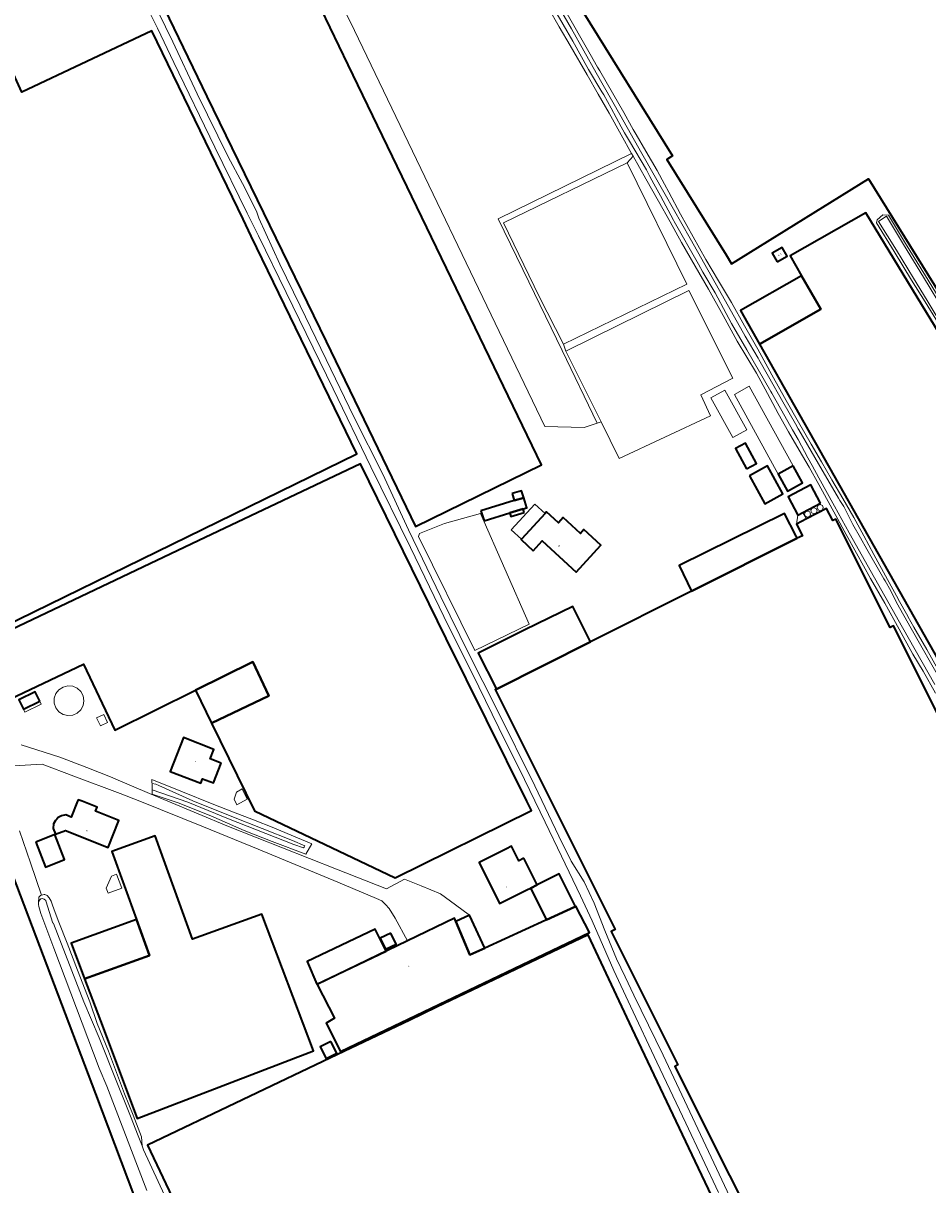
# Model space of a CAD drawing. Header units: metres. Extents: x 73718 to 76933, y 443658 to 446696.
# Tile 100 of 153: x 75501 to 75738, y 444899 to 445204. Entities that reach past the tile are written whole.
import ezdxf
from ezdxf.enums import TextEntityAlignment as Align

# ---------------------------------------------------------------- set-up
doc = ezdxf.new("R2010")
doc.units = ezdxf.units.M
for name, color, linetype, lineweight in [('B-WE-GR-GRAS-GV', 60, 'Continuous', 13), ('B-WE-OG-BEBOUWING-GV', 7, 'Continuous', 35), ('B-WE-OG-BEBOUWING-T18', 10, 'Continuous', 18), ('B-WE-OG-BEBOUWING_BASSIN-GV', 7, 'Continuous', 18), ('B-WE-OG-BEBOUWING_LAGE TRAFO-GV', 7, 'Continuous', 18), ('B-WE-OG-BEBOUWING_LUIFEL-GV', 7, 'Continuous', 18), ('B-WE-OG-BEBOUWING_OPSLAGTANK-GV', 7, 'Continuous', 18), ('B-WE-OG-BEBOUWING_OVERBOUWING-GV', 7, 'Continuous', 18), ('B-WE-OG-TERREIN_ERF-GV', 7, 'Continuous', 18), ('B-WE-OG-TERREIN_OEVER-GV', 7, 'Continuous', 18), ('B-WE-OG-WATER_SLOOT-GV', 120, 'Continuous', 18)]:
    doc.layers.add(name, color=color, linetype=linetype, lineweight=lineweight)
doc.styles.add('NLCS-ISO-M200-T18', font='NLCS-ISO.ttf', dxfattribs={"height": 0.36})

msp = doc.modelspace()

# ---------------------------------------------------------------- linework, layer by layer
at = {"layer": 'B-WE-GR-GRAS-GV', "flags": 128}
msp.add_lwpolyline([(75584.818, 445207.485), (75587.517, 445202.008), (75637.444, 445098.186), (75647.723, 445097.948), (75651.122, 445099.086), (75641.943, 445118.124), (75633.211, 445136.182), (75625.175, 445152.686), (75660.161, 445169.787), (75657.445, 445174.699), (75654.325, 445180.342), (75651.424, 445185.365), (75648.494, 445190.439), (75644.066, 445198.052), (75641.219, 445203.021), (75638.343, 445208.041)], dxfattribs=at)
msp.add_lwpolyline([(75651.122, 445099.086), (75652.166, 445099.435), (75650.263, 445103.272), (75642.963, 445117.993), (75642.354, 445119.787), (75635.908, 445132.343), (75626.597, 445151.591), (75658.972, 445167.353), (75660.534, 445169.112), (75660.161, 445169.787), (75625.175, 445152.686), (75633.211, 445136.182), (75641.943, 445118.124)], close=True, dxfattribs=at)
at = {"layer": 'B-WE-OG-BEBOUWING-GV', "flags": 128}
for points in [[(75595.753, 445310.933), (75590.451, 445307.642), (75620.67, 445258.397), (75618.752, 445257.22), (75649.132, 445208.455), (75647.218, 445207.254), (75647.229, 445207.235), (75670.92, 445169.165), (75669.388, 445168.24), (75684.92, 445143.189), (75686.36, 445140.819), (75722.212, 445163.183), (75742.671, 445130.243), (75775.767, 445151.067), (75807.896, 445171.129), (75764.72, 445240.917), (75718.931, 445314.897), (75696.78, 445350.798), (75654.676, 445324.75), (75654.674, 445324.753), (75610.837, 445297.498), (75600.647, 445313.971), (75596.265, 445311.251)], [(75514.519, 445320.888), (75489.147, 445308.439), (75514.321, 445256.414), (75548.909, 445184.728), (75580.175, 445120.535), (75603.58, 445072.016), (75636.595, 445088.142), (75614.204, 445134.451), (75585.931, 445193.004), (75566.994, 445232.273), (75559.202, 445228.49), (75555.31, 445226.601), (75552.499, 445232.393), (75545.51, 445246.919), (75557.252, 445252.65), (75535.748, 445296.723), (75529.071, 445310.357), (75527.651, 445309.659), (75524.185, 445316.813), (75517.957, 445313.819)], [(75456.232, 445185.688), (75464.814, 445168.091), (75484.271, 445127.942), (75481.493, 445126.575), (75486.066, 445117.221), (75494.801, 445099.353), (75486.238, 445095.167), (75491.557, 445084.287), (75471.432, 445074.45), (75487.403, 445041.777), (75547.863, 445071.282), (75588.176, 445091.047), (75560.511, 445148.102), (75558.364, 445152.561), (75534.419, 445201.97), (75500.416, 445185.883), (75482.038, 445226.046), (75472.161, 445222.488), (75443.348, 445212.108), (75454.081, 445190.1)], [(75709.699, 445128.938), (75693.702, 445119.796), (75761.468, 445000), (75768.748, 444987.251), (75772.826, 444980.108), (75800.473, 444931.688), (75841.92, 444955.168), (75805.316, 445016.992), (75784.891, 445050.224), (75754.254, 445100.448), (75721.491, 445154.241), (75701.686, 445142.959), (75704.678, 445137.724)], [(75698.304, 445141.387), (75700.932, 445142.914), (75699.623, 445145.165), (75696.995, 445143.637)], [(75704.678, 445137.724), (75688.72, 445128.604), (75693.702, 445119.796), (75709.699, 445128.938)], [(75690.298, 445087.128), (75692.882, 445088.52), (75690.002, 445093.866), (75687.418, 445092.474)], [(75545.862, 445029.138), (75560.895, 445036.571), (75565.132, 445027.653), (75550.086, 445020.501), (75561.332, 444997.507), (75598.178, 444979.934), (75633.903, 444997.569), (75632.701, 445000), (75611.607, 445042.655), (75589.114, 445088.482), (75548.413, 445069.138), (75485.049, 445039.023), (75492.046, 445024.301), (75516.549, 445035.947), (75524.791, 445018.606)], [(75691.029, 445085.27), (75695.091, 445077.965), (75699.81, 445080.589), (75695.748, 445087.894)], [(75702.493, 445087.879), (75698.587, 445085.727), (75701.022, 445081.308), (75704.938, 445083.465)], [(75709.64, 445078.11), (75707.121, 445082.913), (75701.214, 445079.815), (75703.733, 445075.012), (75705.06, 445075.708)], [(75620.689, 445076.148), (75621.489, 445073.525), (75628.251, 445075.587), (75631.745, 445076.653), (75632.686, 445076.94), (75631.886, 445079.562), (75629.414, 445078.808)], [(75628.86, 445080.625), (75629.414, 445078.808), (75631.886, 445079.562), (75631.332, 445081.379)], [(75632.033, 445075.711), (75631.745, 445076.653), (75628.251, 445075.587), (75628.538, 445074.645)], [(75634.369, 445065.676), (75636.703, 445068.229), (75645.612, 445060.083), (75652.066, 445067.142), (75647.661, 445071.212), (75646.773, 445070.216), (75642.234, 445074.345), (75640.966, 445072.958), (75637.836, 445075.82), (75637.472, 445075.421), (75631.294, 445068.666), (75631.205, 445068.568)], [(75703.557, 445068.925), (75703.277, 445069.467), (75700.196, 445075.424), (75672.646, 445061.757), (75675.868, 445055.049)], [(75649.43, 445041.799), (75644.793, 445051.036), (75632.2, 445044.938), (75620.001, 445038.811), (75624.72, 445029.416)], [(75545.862, 445029.138), (75550.086, 445020.501), (75565.132, 445027.653), (75560.895, 445036.571)], [(75505.101, 445026.194), (75503.901, 445028.67), (75499.652, 445026.609), (75500.853, 445024.134)], [(75552.606, 445009.962), (75549.754, 445011.078), (75550.72, 445013.549), (75542.713, 445016.68), (75539.251, 445007.827), (75547.258, 445004.696), (75547.729, 445005.902), (75550.582, 445004.786)], [(75511.966, 444996.398), (75510.754, 444996.188), (75509.878, 444995.706), (75509.537, 444995.341), (75509.196, 444994.976), (75508.73, 444994.091), (75508.646, 444992.844), (75509.224, 444991.352), (75511.797, 444992.349), (75522.995, 444987.9), (75525.793, 444994.943), (75519.676, 444997.373), (75520.1, 444998.44), (75516.173, 445000), (75515.143, 445000.409), (75514.98, 445000), (75513.333, 444995.855)], [(75504.034, 444989.298), (75506.575, 444982.743), (75511.607, 444984.693), (75509.066, 444991.248)], [(75516.86, 444953.453), (75520.981, 444942.41), (75530.576, 444916.863), (75576.789, 444934.563), (75563.242, 444970.388), (75545.098, 444963.846), (75535.33, 444990.939), (75523.994, 444986.852), (75530.438, 444968.978), (75533.829, 444959.571)], [(75631.936, 444985.057), (75630.575, 444984.378), (75628.672, 444988.192), (75627.372, 444987.543), (75620.18, 444983.955), (75625.562, 444973.168), (75632.754, 444976.756), (75633.677, 444977.216), (75633.743, 444977.249), (75635.415, 444978.084)], [(75328.995, 444921.149), (75290.773, 444906.29), (75366.733, 444709.113), (75463.388, 444745.828), (75466.593, 444737.391), (75479.952, 444742.465), (75476.614, 444751.254), (75571.207, 444787.187), (75548.139, 444848.101), (75519.762, 444923.291), (75496.227, 444985.492), (75474.64, 444977.421), (75453.739, 444969.703), (75401.277, 444949.038)], [(75645.31, 444972.336), (75645.452, 444972.401), (75641.176, 444980.961), (75635.415, 444978.084), (75633.743, 444977.249), (75633.677, 444977.216), (75637.825, 444968.91)], [(75601.464, 444963.395), (75577.806, 444951.951), (75582.298, 444943.162), (75580.15, 444941.795), (75583.861, 444934.373), (75649.095, 444965.623), (75645.579, 444972.459), (75645.452, 444972.401), (75645.31, 444972.336), (75637.825, 444968.91), (75637.705, 444968.855), (75621.666, 444961.513), (75617.803, 444959.742), (75614.11, 444968.478), (75613.743, 444969.334)], [(75614.11, 444968.478), (75617.803, 444959.742), (75621.666, 444961.513), (75617.693, 444970.159)], [(75516.86, 444953.453), (75533.829, 444959.571), (75530.438, 444968.978), (75513.364, 444962.822)], [(75602.014, 444942.613), (75583.096, 444933.644), (75533.343, 444909.837), (75581.664, 444807.778), (75624.854, 444827.467), (75697.606, 444861.951), (75676.85, 444905.649), (75660.329, 444940.431), (75648.757, 444965.015), (75609.03, 444945.986)], [(75577.708, 444952.049), (75595.872, 444960.741), (75592.991, 444966.453), (75575.12, 444958.006)], [(75597.077, 444965.423), (75594.301, 444964.117), (75595.673, 444961.202), (75598.449, 444962.508)], [(75581.35, 444937.044), (75578.556, 444935.632), (75580.095, 444932.588), (75582.889, 444934)]]:
    msp.add_lwpolyline(points, close=True, dxfattribs=at)
msp.add_lwpolyline([(75745.976, 445011.68), (75728.791, 445045.967), (75727.896, 445045.519), (75713.634, 445073.975), (75712.881, 445073.598), (75711.217, 445076.752), (75705.966, 445073.982), (75703.336, 445072.595), (75704.912, 445069.604), (75703.557, 445068.925), (75675.868, 445055.049), (75649.43, 445041.799), (75624.72, 445029.416), (75624.453, 445029.282), (75655.834, 444966.381), (75654.846, 444965.888), (75672.298, 444930.906), (75671.486, 444930.499), (75700.138, 444873.376), (75752.843, 444899.811)], dxfattribs=at)
at = {"layer": 'B-WE-OG-BEBOUWING_BASSIN-GV', "flags": 128}
for points in [[(75674.672, 445135.55), (75658.972, 445167.353), (75626.597, 445151.591), (75635.908, 445132.343), (75642.354, 445119.787)], [(75680.808, 445101.052), (75678.275, 445106.558), (75686.702, 445110.859), (75675.15, 445133.907), (75650.198, 445121.582), (75642.963, 445117.993), (75650.263, 445103.272), (75652.166, 445099.435), (75656.926, 445089.836)], [(75604.561, 445070.172), (75604.327, 445069.413), (75619.054, 445039.555), (75633.328, 445046.438), (75620.581, 445075.407), (75611.169, 445072.798)]]:
    msp.add_lwpolyline(points, close=True, dxfattribs=at)
at = {"layer": 'B-WE-OG-BEBOUWING_LAGE TRAFO-GV', "flags": 128}
msp.add_lwpolyline([(75522.867, 445020.67), (75521.894, 445022.759), (75519.995, 445021.874), (75520.968, 445019.785)], close=True, dxfattribs=at)
at = {"layer": 'B-WE-OG-BEBOUWING_LUIFEL-GV', "flags": 128}
for points in [[(75634.791, 445077.872), (75628.614, 445071.116), (75631.294, 445068.666), (75637.472, 445075.421)], [(75703.336, 445072.595), (75705.966, 445073.982), (75705.06, 445075.708), (75703.733, 445075.012)], [(75505.101, 445026.194), (75500.853, 445024.134), (75501.221, 445023.374), (75505.47, 445025.435)]]:
    msp.add_lwpolyline(points, close=True, dxfattribs=at)
at = {"layer": 'B-WE-OG-BEBOUWING_OPSLAGTANK-GV', "flags": 128}
for points in [[(75684.616, 445107.758), (75680.961, 445105.743), (75686.702, 445095.333), (75690.356, 445097.348)], [(75698.587, 445085.727), (75702.493, 445087.879), (75690.993, 445108.755), (75687.087, 445106.604)], [(75708.737, 445076.135), (75708.504, 445076.696), (75707.943, 445076.929), (75707.381, 445076.696), (75707.148, 445076.135), (75707.381, 445075.573), (75707.943, 445075.34), (75708.504, 445075.573)], [(75710.37, 445076.959), (75710.137, 445077.52), (75709.576, 445077.753), (75709.014, 445077.52), (75708.781, 445076.959), (75709.014, 445076.397), (75709.576, 445076.164), (75710.137, 445076.397)], [(75707.052, 445075.266), (75706.819, 445075.828), (75706.258, 445076.061), (75705.696, 445075.828), (75705.463, 445075.266), (75705.696, 445074.705), (75706.258, 445074.472), (75706.819, 445074.705)], [(75516.679, 445026.356), (75516.467, 445027.626), (75515.854, 445028.758), (75514.907, 445029.63), (75513.728, 445030.147), (75512.445, 445030.254), (75511.197, 445029.938), (75510.119, 445029.233), (75509.328, 445028.217), (75508.91, 445027), (75508.91, 445025.712), (75509.328, 445024.495), (75510.119, 445023.479), (75511.197, 445022.774), (75512.445, 445022.458), (75513.728, 445022.565), (75514.907, 445023.082), (75515.854, 445023.954), (75516.467, 445025.086)]]:
    msp.add_lwpolyline(points, close=True, dxfattribs=at)
at = {"layer": 'B-WE-OG-BEBOUWING_OVERBOUWING-GV', "flags": 128}
for points in [[(75558.147, 445003.236), (75556.619, 445002.344), (75556.016, 445000.55), (75556.764, 444999.023), (75559.441, 445000.516)], [(75525.24, 444980.894), (75523.909, 444980.392), (75522.479, 444977.26), (75522.995, 444975.891), (75526.613, 444977.256)]]:
    msp.add_lwpolyline(points, close=True, dxfattribs=at)
at = {"layer": 'B-WE-OG-TERREIN_ERF-GV', "flags": 128}
for points in [[(75742.671, 445130.243), (75722.212, 445163.183), (75686.36, 445140.819), (75684.92, 445143.189), (75669.388, 445168.24), (75670.92, 445169.165), (75647.229, 445207.235), (75647.218, 445207.254), (75649.132, 445208.455), (75618.752, 445257.22), (75620.67, 445258.397), (75590.451, 445307.642), (75595.753, 445310.933), (75585.103, 445328.097), (75608.018, 445342.316), (75611.597, 445344.537), (75633.858, 445358.35), (75644.482, 445341.229), (75649.211, 445333.585), (75654.674, 445324.753), (75654.676, 445324.75), (75696.78, 445350.798), (75718.931, 445314.897), (75764.72, 445240.917)], [(75566.994, 445232.273), (75585.931, 445193.004), (75614.204, 445134.451), (75636.595, 445088.142), (75603.58, 445072.016), (75580.175, 445120.535), (75548.909, 445184.728), (75514.321, 445256.414)], [(75628.823, 445231.901), (75649.292, 445195.852), (75651.259, 445192.411), (75651.826, 445191.442), (75655.19, 445185.69), (75658.091, 445180.533), (75660.175, 445176.828), (75660.592, 445176.087), (75660.599, 445176.074), (75661.345, 445174.77), (75661.362, 445174.74), (75663.923, 445170.354), (75666.853, 445165.334), (75668.803, 445161.707), (75669.915, 445159.639), (75673.008, 445153.887), (75676.285, 445147.951), (75679.596, 445141.955), (75682.954, 445136.368), (75686.345, 445130.724), (75689.756, 445124.627), (75693.202, 445118.468), (75696.909, 445111.806), (75700.653, 445105.077), (75703.93, 445099.383), (75707.24, 445093.631), (75709.926, 445088.957), (75712.537, 445084.416), (75712.64, 445084.236), (75715.514, 445079.347), (75718.417, 445074.409), (75721.022, 445069.574), (75723.654, 445064.69), (75727.226, 445058.109), (75729.988, 445053.022), (75729.995, 445053.009), (75732.535, 445048.477), (75732.541, 445048.466), (75734.139, 445045.66), (75737.477, 445039.799), (75742.043, 445031.66)], [(75682.936, 444897.41), (75674.36, 444915.614), (75666.798, 444931.597), (75659.898, 444946.253), (75655.494, 444955.648), (75649.802, 444968.668), (75646.801, 444975.217), (75641.811, 444985.586), (75637.484, 444994.552), (75630.818, 445008.39), (75627.115, 445015.68), (75620.137, 445029.985), (75610.938, 445048.463), (75602.206, 445066.472), (75591.798, 445087.639), (75581.975, 445108.065), (75569.695, 445133.325), (75562.445, 445148.216), (75559.443, 445154.102), (75550.984, 445171.449), (75540.265, 445193.591), (75535.938, 445202.595), (75530.597, 445213.393)], [(75534.153, 445210.903), (75540, 445199.071), (75546.346, 445185.443), (75554.415, 445168.915), (75558.173, 445161.886), (75561.868, 445154.641), (75562.536, 445152.843), (75567.98, 445140.732), (75573.321, 445129.817), (75580.104, 445115.745), (75587.354, 445100.737), (75594.972, 445085.738), (75601.738, 445071.111), (75610.158, 445053.608), (75617.643, 445038.445), (75624.776, 445024.294), (75634.833, 445004.024), (75641.07, 444990.848), (75644.345, 444984.26), (75647.761, 444978.916), (75650.383, 444973.305), (75653.176, 444966.147), (75656.234, 444958.728), (75658.495, 444954.011), (75660.756, 444949.177), (75668.461, 444933.48), (75685.873, 444896.296)], [(75739.776, 445028.29), (75736.577, 445034.081), (75733.864, 445038.535), (75730.26, 445045.136), (75726.534, 445051.939), (75722.734, 445058.425), (75719.063, 445065.012), (75716.377, 445069.928), (75713.664, 445074.893), (75709.236, 445083.046), (75706.657, 445087.532), (75704.053, 445092.063), (75701.313, 445096.817), (75698.545, 445101.62), (75695.725, 445106.885), (75692.876, 445112.203), (75687.855, 445120.571), (75684.121, 445127.34), (75680.349, 445134.178), (75676.83, 445140.275), (75673.276, 445146.434), (75670.241, 445151.833), (75667.175, 445157.287), (75663.871, 445163.17), (75660.534, 445169.112), (75658.972, 445167.353), (75674.672, 445135.55), (75642.354, 445119.787), (75642.963, 445117.993), (75650.198, 445121.582), (75675.15, 445133.907), (75686.702, 445110.859), (75678.275, 445106.558), (75680.808, 445101.052), (75656.926, 445089.836), (75652.166, 445099.435), (75651.122, 445099.086), (75647.723, 445097.948), (75637.444, 445098.186), (75587.517, 445202.008), (75584.818, 445207.485)], [(75500.416, 445185.883), (75534.419, 445201.97), (75558.364, 445152.561), (75560.511, 445148.102), (75588.176, 445091.047), (75547.863, 445071.282), (75487.403, 445041.777)], [(75761.468, 445000), (75693.702, 445119.796), (75688.72, 445128.604), (75704.678, 445137.724), (75701.686, 445142.959), (75721.491, 445154.241), (75754.254, 445100.448)], [(75740.563, 445125.225), (75737.059, 445130.868), (75733.519, 445136.567), (75728.932, 445144.065), (75724.298, 445151.638), (75724.471, 445152.401), (75726.022, 445153.726), (75727.444, 445153.596), (75731.944, 445146.233), (75737.158, 445137.7), (75742.373, 445129.167)], [(75700.138, 444873.376), (75671.486, 444930.499), (75672.298, 444930.906), (75654.846, 444965.888), (75655.834, 444966.381), (75624.453, 445029.282), (75624.72, 445029.416), (75620.001, 445038.811), (75632.2, 445044.938), (75644.793, 445051.036), (75649.43, 445041.799), (75675.868, 445055.049), (75672.646, 445061.757), (75700.196, 445075.424), (75703.277, 445069.467), (75703.557, 445068.925), (75704.912, 445069.604), (75703.336, 445072.595), (75705.966, 445073.982), (75711.217, 445076.752), (75712.881, 445073.598), (75713.634, 445073.975), (75727.896, 445045.519), (75728.791, 445045.967), (75745.976, 445011.68)], [(75495.249, 445009.069), (75505.706, 445009.738), (75514.02, 445006.617), (75526.16, 445002.038), (75531.294, 445000), (75548.017, 444993.309), (75562.301, 444987.431), (75583.184, 444978.82), (75593.36, 444974.503), (75594.755, 444973.89), (75595.691, 444972.923), (75596.654, 444971.879), (75598.222, 444969.336), (75601.464, 444963.395), (75613.743, 444969.334), (75614.11, 444968.478), (75617.693, 444970.159), (75614.057, 444972.851), (75610.077, 444975.731), (75605.028, 444977.826), (75600.688, 444979.564), (75595.956, 444977.036), (75582.838, 444982.199), (75554.52, 444993.369), (75538.642, 445000), (75533.868, 445002.033), (75524.436, 445006.05), (75524.092, 445006.186), (75517.402, 445008.824), (75510.316, 445011.597), (75500.224, 445014.757)], [(75500.224, 445014.757), (75510.316, 445011.597), (75517.402, 445008.824), (75524.092, 445006.186), (75524.436, 445006.05), (75533.868, 445002.033), (75538.642, 445000), (75554.52, 444993.369), (75582.838, 444982.199), (75595.956, 444977.036), (75600.688, 444979.564), (75605.028, 444977.826), (75610.077, 444975.731), (75614.057, 444972.851), (75617.693, 444970.159), (75621.666, 444961.513), (75637.705, 444968.855), (75637.825, 444968.91), (75633.677, 444977.216), (75632.754, 444976.756), (75625.562, 444973.168), (75620.18, 444983.955), (75627.372, 444987.543), (75628.672, 444988.192), (75630.575, 444984.378), (75631.936, 444985.057), (75635.415, 444978.084), (75641.176, 444980.961), (75645.452, 444972.401), (75645.579, 444972.459), (75649.095, 444965.623), (75583.861, 444934.373), (75580.15, 444941.795), (75582.298, 444943.162), (75577.806, 444951.951), (75601.464, 444963.395), (75598.222, 444969.336), (75596.654, 444971.879), (75595.691, 444972.923), (75594.755, 444973.89), (75593.36, 444974.503), (75583.184, 444978.82), (75562.301, 444987.431), (75548.017, 444993.309), (75531.294, 445000), (75526.16, 445002.038), (75514.02, 445006.617), (75505.706, 445009.738), (75495.249, 445009.069)], [(75499.827, 444992.288), (75502.701, 444983.901), (75505.567, 444975.377), (75506.227, 444975.559), (75506.432, 444975.555), (75506.435, 444975.554), (75507.047, 444975.316), (75507.594, 444974.648), (75508.08, 444973.767), (75508.323, 444973.038), (75508.849, 444971.548), (75510.064, 444968.268), (75512.251, 444962.761), (75515.005, 444955.755), (75518.244, 444947.454), (75520.148, 444941.784), (75523.144, 444934.495), (75525.219, 444928.915), (75527.315, 444923.278), (75529.531, 444917.698), (75531.77, 444912.061), (75531.9, 444909.657), (75532.277, 444908.655), (75576.761, 444812.594)], [(75533.132, 444897.938), (75522.638, 444925.341), (75520.63, 444930.068), (75508.781, 444961.509), (75505.397, 444970.54), (75504.812, 444972.398), (75504.761, 444972.957), (75504.787, 444973.492), (75504.822, 444974.836), (75505.269, 444975.286), (75505.567, 444975.377), (75502.701, 444983.901), (75499.827, 444992.288)], [(75366.733, 444709.113), (75290.773, 444906.29), (75328.995, 444921.149), (75325.683, 444929.667), (75356.381, 444941.6), (75352.263, 444952.191), (75363.525, 444956.39), (75358.67, 444969.41), (75382.292, 444978.219), (75380.987, 444981.716), (75385.364, 444983.347), (75384.006, 444986.989), (75390.119, 444989.267), (75393.051, 444981.403), (75389.677, 444980.146), (75401.277, 444949.038), (75453.739, 444969.703), (75474.64, 444977.421), (75496.227, 444985.492), (75519.762, 444923.291), (75548.139, 444848.101)]]:
    msp.add_lwpolyline(points, dxfattribs=at)
for points in [[(75698.304, 445141.387), (75696.995, 445143.637), (75699.623, 445145.165), (75700.932, 445142.914)], [(75690.356, 445097.348), (75686.702, 445095.333), (75680.961, 445105.743), (75684.616, 445107.758)], [(75687.087, 445106.604), (75690.993, 445108.755), (75702.493, 445087.879), (75704.938, 445083.465), (75701.022, 445081.308), (75698.587, 445085.727)], [(75687.418, 445092.474), (75690.002, 445093.866), (75692.882, 445088.52), (75690.298, 445087.128)], [(75545.862, 445029.138), (75524.791, 445018.606), (75516.549, 445035.947), (75492.046, 445024.301), (75485.049, 445039.023), (75548.413, 445069.138), (75589.114, 445088.482), (75611.607, 445042.655), (75632.701, 445000), (75633.903, 444997.569), (75598.178, 444979.934), (75561.332, 444997.507), (75550.086, 445020.501)], [(75691.029, 445085.27), (75695.748, 445087.894), (75699.81, 445080.589), (75695.091, 445077.965)], [(75707.121, 445082.913), (75709.64, 445078.11), (75705.06, 445075.708), (75703.733, 445075.012), (75701.214, 445079.815)], [(75620.689, 445076.148), (75629.414, 445078.808), (75628.86, 445080.625), (75631.332, 445081.379), (75631.886, 445079.562), (75632.686, 445076.94), (75631.745, 445076.653), (75632.033, 445075.711), (75628.538, 445074.645), (75628.251, 445075.587), (75621.489, 445073.525)], [(75708.504, 445076.696), (75708.737, 445076.135), (75708.504, 445075.573), (75707.943, 445075.34), (75707.381, 445075.573), (75707.148, 445076.135), (75707.381, 445076.696), (75707.943, 445076.929)], [(75708.781, 445076.959), (75709.014, 445077.52), (75709.576, 445077.753), (75710.137, 445077.52), (75710.37, 445076.959), (75710.137, 445076.397), (75709.576, 445076.164), (75709.014, 445076.397)], [(75633.328, 445046.438), (75619.054, 445039.555), (75604.327, 445069.413), (75604.561, 445070.172), (75611.169, 445072.798), (75620.581, 445075.407)], [(75640.966, 445072.958), (75642.234, 445074.345), (75646.773, 445070.216), (75647.661, 445071.212), (75652.066, 445067.142), (75645.612, 445060.083), (75636.703, 445068.229), (75634.369, 445065.676), (75631.205, 445068.568), (75631.294, 445068.666), (75637.472, 445075.421), (75637.836, 445075.82)], [(75706.819, 445075.828), (75707.052, 445075.266), (75706.819, 445074.705), (75706.258, 445074.472), (75705.696, 445074.705), (75705.463, 445075.266), (75705.696, 445075.828), (75706.258, 445076.061)], [(75505.101, 445026.194), (75500.853, 445024.134), (75499.652, 445026.609), (75503.901, 445028.67)], [(75516.679, 445026.356), (75516.467, 445025.086), (75515.854, 445023.954), (75514.907, 445023.082), (75513.728, 445022.565), (75512.445, 445022.458), (75511.197, 445022.774), (75510.119, 445023.479), (75509.328, 445024.495), (75508.91, 445025.712), (75508.91, 445027), (75509.328, 445028.217), (75510.119, 445029.233), (75511.197, 445029.938), (75512.445, 445030.254), (75513.728, 445030.147), (75514.907, 445029.63), (75515.854, 445028.758), (75516.467, 445027.626)], [(75522.867, 445020.67), (75520.968, 445019.785), (75519.995, 445021.874), (75521.894, 445022.759)], [(75552.606, 445009.962), (75550.582, 445004.786), (75547.729, 445005.902), (75547.258, 445004.696), (75539.251, 445007.827), (75542.713, 445016.68), (75550.72, 445013.549), (75549.754, 445011.078)], [(75534.507, 445004.65), (75534.501, 445004.843), (75534.471, 445005.739), (75534.902, 445005.564), (75542.096, 445002.642), (75550.721, 444999.119), (75555.878, 444997.125), (75561.088, 444995.11), (75566.417, 444993.002), (75568.255, 444992.275), (75576.354, 444988.873), (75574.816, 444986.16), (75565.947, 444989.481), (75558.617, 444992.315), (75549.952, 444996.203), (75541.372, 444999.599), (75534.563, 445001.872), (75534.546, 445002.949), (75534.535, 445003.439)], [(75511.966, 444996.398), (75513.333, 444995.855), (75514.98, 445000), (75515.143, 445000.409), (75516.173, 445000), (75520.1, 444998.44), (75519.676, 444997.373), (75525.793, 444994.943), (75522.995, 444987.9), (75511.797, 444992.349), (75509.224, 444991.352), (75508.646, 444992.844), (75508.73, 444994.091), (75509.196, 444994.976), (75509.537, 444995.341), (75509.878, 444995.706), (75510.754, 444996.188)], [(75504.034, 444989.298), (75509.066, 444991.248), (75511.607, 444984.693), (75506.575, 444982.743)], [(75516.86, 444953.453), (75513.364, 444962.822), (75530.438, 444968.978), (75523.994, 444986.852), (75535.33, 444990.939), (75545.098, 444963.846), (75563.242, 444970.388), (75576.789, 444934.563), (75530.576, 444916.863), (75520.981, 444942.41)], [(75602.014, 444942.613), (75609.03, 444945.986), (75648.757, 444965.015), (75660.329, 444940.431), (75676.85, 444905.649), (75697.606, 444861.951), (75624.854, 444827.467), (75581.664, 444807.778), (75533.343, 444909.837), (75583.096, 444933.644)], [(75577.708, 444952.049), (75575.12, 444958.006), (75592.991, 444966.453), (75595.872, 444960.741)], [(75597.077, 444965.423), (75598.449, 444962.508), (75595.673, 444961.202), (75594.301, 444964.117)], [(75581.35, 444937.044), (75582.889, 444934), (75580.095, 444932.588), (75578.556, 444935.632)]]:
    msp.add_lwpolyline(points, close=True, dxfattribs=at)
at = {"layer": 'B-WE-OG-TERREIN_OEVER-GV', "flags": 128}
for points in [[(75742.043, 445031.66), (75737.477, 445039.799), (75734.139, 445045.66), (75732.541, 445048.466), (75732.535, 445048.477), (75729.995, 445053.009), (75729.988, 445053.022), (75727.226, 445058.109), (75723.654, 445064.69), (75721.022, 445069.574), (75718.417, 445074.409), (75715.514, 445079.347), (75712.64, 445084.236), (75712.537, 445084.416), (75709.926, 445088.957), (75707.24, 445093.631), (75703.93, 445099.383), (75700.653, 445105.077), (75696.909, 445111.806), (75693.202, 445118.468), (75689.756, 445124.627), (75686.345, 445130.724), (75682.954, 445136.368), (75679.596, 445141.955), (75676.285, 445147.951), (75673.008, 445153.887), (75669.915, 445159.639), (75668.803, 445161.707), (75666.853, 445165.334), (75663.923, 445170.354), (75661.362, 445174.74), (75661.345, 445174.77), (75660.599, 445176.074), (75660.592, 445176.087), (75660.175, 445176.828), (75658.091, 445180.533), (75655.19, 445185.69), (75651.826, 445191.442), (75651.259, 445192.411), (75649.292, 445195.852), (75628.823, 445231.901)], [(75739.583, 445030.62), (75731.163, 445045.55), (75723.834, 445058.531), (75717.205, 445070.39), (75713.309, 445077.359), (75709.255, 445084.765), (75707.457, 445087.979), (75706.332, 445089.989), (75703.798, 445094.783), (75702.325, 445097.389), (75700.321, 445100.935), (75696.891, 445106.977), (75696.64, 445107.412), (75690.381, 445118.282), (75686.366, 445125.221), (75684.976, 445127.801), (75682.039, 445133.251), (75678.842, 445138.708), (75677.67, 445140.756), (75671.28, 445151.923), (75671.095, 445152.278), (75667.772, 445158.667), (75666.018, 445161.863), (75664.971, 445163.773), (75664.03, 445165.488), (75659.586, 445172.973), (75658.315, 445175.196), (75657.403, 445176.793), (75654.791, 445181.705), (75652.842, 445185.135), (75652.375, 445185.927), (75648.905, 445191.801), (75644.734, 445199.207), (75642.223, 445203.596), (75635.705, 445214.992)], [(75638.678, 445212.533), (75644.402, 445202.414), (75650.904, 445190.92), (75657.098, 445179.971), (75662.874, 445169.76), (75668.919, 445159.076), (75675.472, 445147.491), (75682.053, 445135.858), (75688.734, 445124.049), (75689.924, 445121.945), (75693.284, 445116.153), (75693.529, 445115.821), (75696.06, 445111.328), (75699.787, 445104.713), (75703.062, 445098.894), (75703.765, 445097.646), (75703.96, 445097.376), (75707.174, 445091.751), (75709.09, 445088.469), (75714.382, 445079.402), (75714.745, 445078.846), (75715.765, 445077.281), (75718.135, 445072.565), (75720.134, 445069.066), (75721.819, 445066.116), (75726.27, 445058.324), (75726.598, 445057.75), (75728.107, 445055.109), (75729.539, 445052.126), (75733.423, 445045.255), (75741.335, 445031.26)], [(75638.343, 445208.041), (75641.219, 445203.021), (75644.066, 445198.052), (75648.494, 445190.439), (75651.424, 445185.365), (75654.325, 445180.342), (75657.445, 445174.699), (75660.161, 445169.787), (75660.534, 445169.112), (75663.871, 445163.17), (75667.175, 445157.287), (75670.241, 445151.833), (75673.276, 445146.434), (75676.83, 445140.275), (75680.349, 445134.178), (75684.121, 445127.34), (75687.855, 445120.571), (75692.876, 445112.203), (75695.725, 445106.885), (75698.545, 445101.62), (75701.313, 445096.817), (75704.053, 445092.063), (75706.657, 445087.532), (75709.236, 445083.046), (75713.664, 445074.893), (75716.377, 445069.928), (75719.063, 445065.012), (75722.734, 445058.425), (75726.534, 445051.939), (75730.26, 445045.136), (75733.864, 445038.535), (75736.577, 445034.081), (75739.776, 445028.29)], [(75742.373, 445129.167), (75737.158, 445137.7), (75731.944, 445146.233), (75727.444, 445153.596), (75726.022, 445153.726), (75724.471, 445152.401), (75724.298, 445151.638), (75728.932, 445144.065), (75733.519, 445136.567), (75737.059, 445130.868), (75740.563, 445125.225)], [(75741.049, 445125.604), (75737.642, 445131.221), (75734.058, 445137.129), (75729.524, 445144.432), (75724.835, 445151.986), (75725.437, 445152.377), (75726.916, 445153.337), (75731.436, 445145.923), (75736.642, 445137.385), (75742.181, 445128.301)]]:
    msp.add_lwpolyline(points, dxfattribs=at)
for points in [[(75534.546, 445002.949), (75534.563, 445001.872), (75541.372, 444999.599), (75549.952, 444996.203), (75558.617, 444992.315), (75565.947, 444989.481), (75574.816, 444986.16), (75576.354, 444988.873), (75568.255, 444992.275), (75566.417, 444993.002), (75561.088, 444995.11), (75555.878, 444997.125), (75550.721, 444999.119), (75542.096, 445002.642), (75534.902, 445005.564), (75534.471, 445005.739), (75534.501, 445004.843), (75534.507, 445004.65), (75535.524, 445004.462), (75536.29, 445004.106), (75545.234, 445000.124), (75555.443, 444996.036), (75571.326, 444989.677), (75574.524, 444988.306), (75574.37, 444987.971), (75574.184, 444987.827), (75571.658, 444988.647), (75554.514, 444995.358), (75543.93, 444999.719)], [(75531.9, 444909.657), (75531.77, 444912.061), (75529.531, 444917.698), (75527.315, 444923.278), (75525.219, 444928.915), (75523.144, 444934.495), (75520.148, 444941.784), (75518.244, 444947.454), (75515.005, 444955.755), (75512.251, 444962.761), (75510.064, 444968.268), (75508.849, 444971.548), (75508.323, 444973.038), (75508.08, 444973.767), (75507.594, 444974.648), (75507.047, 444975.316), (75506.435, 444975.554), (75506.432, 444975.555), (75506.227, 444975.559), (75505.567, 444975.377), (75505.269, 444975.286), (75504.822, 444974.836), (75504.787, 444973.492), (75505.067, 444974.102), (75505.397, 444974.407), (75505.728, 444974.535), (75506.261, 444974.326), (75506.669, 444974), (75506.699, 444973.903), (75508.538, 444968.047), (75508.615, 444968.17), (75508.667, 444967.969), (75516.644, 444947.396), (75520.622, 444937.991), (75521.507, 444935.771), (75524.386, 444928.581), (75528.853, 444917.426), (75530.909, 444912.292)]]:
    msp.add_lwpolyline(points, close=True, dxfattribs=at)
at = {"layer": 'B-WE-OG-WATER_SLOOT-GV', "flags": 128}
for points in [[(75635.705, 445214.992), (75642.223, 445203.596), (75644.734, 445199.207), (75648.905, 445191.801), (75652.375, 445185.927), (75652.842, 445185.135), (75654.791, 445181.705), (75657.403, 445176.793), (75658.315, 445175.196), (75659.586, 445172.973), (75664.03, 445165.488), (75664.971, 445163.773), (75666.018, 445161.863), (75667.772, 445158.667), (75671.095, 445152.278), (75671.28, 445151.923), (75677.67, 445140.756), (75678.842, 445138.708), (75682.039, 445133.251), (75684.976, 445127.801), (75686.366, 445125.221), (75690.381, 445118.282), (75696.64, 445107.412), (75696.891, 445106.977), (75700.321, 445100.935), (75702.325, 445097.389), (75703.798, 445094.783), (75706.332, 445089.989), (75707.457, 445087.979), (75709.255, 445084.765), (75713.309, 445077.359), (75717.205, 445070.39), (75723.834, 445058.531), (75731.163, 445045.55), (75739.583, 445030.62)], [(75530.597, 445213.393), (75535.938, 445202.595), (75540.265, 445193.591), (75550.984, 445171.449), (75559.443, 445154.102), (75562.445, 445148.216), (75569.695, 445133.325), (75581.975, 445108.065), (75591.798, 445087.639), (75602.206, 445066.472), (75610.938, 445048.463), (75620.137, 445029.985), (75627.115, 445015.68), (75630.818, 445008.39), (75637.484, 444994.552), (75641.811, 444985.586), (75646.801, 444975.217), (75649.802, 444968.668), (75655.494, 444955.648), (75659.898, 444946.253), (75666.798, 444931.597), (75674.36, 444915.614), (75682.936, 444897.41)], [(75685.873, 444896.296), (75668.461, 444933.48), (75660.756, 444949.177), (75658.495, 444954.011), (75656.234, 444958.728), (75653.176, 444966.147), (75650.383, 444973.305), (75647.761, 444978.916), (75644.345, 444984.26), (75641.07, 444990.848), (75634.833, 445004.024), (75624.776, 445024.294), (75617.643, 445038.445), (75610.158, 445053.608), (75601.738, 445071.111), (75594.972, 445085.738), (75587.354, 445100.737), (75580.104, 445115.745), (75573.321, 445129.817), (75567.98, 445140.732), (75562.536, 445152.843), (75561.868, 445154.641), (75558.173, 445161.886), (75554.415, 445168.915), (75546.346, 445185.443), (75540, 445199.071), (75534.153, 445210.903)], [(75741.335, 445031.26), (75733.423, 445045.255), (75729.539, 445052.126), (75728.107, 445055.109), (75726.598, 445057.75), (75726.27, 445058.324), (75721.819, 445066.116), (75720.134, 445069.066), (75718.135, 445072.565), (75715.765, 445077.281), (75714.745, 445078.846), (75714.382, 445079.402), (75709.09, 445088.469), (75707.174, 445091.751), (75703.96, 445097.376), (75703.765, 445097.646), (75703.062, 445098.894), (75699.787, 445104.713), (75696.06, 445111.328), (75693.529, 445115.821), (75693.284, 445116.153), (75689.924, 445121.945), (75688.734, 445124.049), (75682.053, 445135.858), (75675.472, 445147.491), (75668.919, 445159.076), (75662.874, 445169.76), (75657.098, 445179.971), (75650.904, 445190.92), (75644.402, 445202.414), (75638.678, 445212.533)], [(75742.181, 445128.301), (75736.642, 445137.385), (75731.436, 445145.923), (75726.916, 445153.337), (75725.437, 445152.377), (75724.835, 445151.986), (75729.524, 445144.432), (75734.058, 445137.129), (75737.642, 445131.221), (75741.049, 445125.604)], [(75576.761, 444812.594), (75532.277, 444908.655), (75531.9, 444909.657), (75530.909, 444912.292), (75528.853, 444917.426), (75524.386, 444928.581), (75521.507, 444935.771), (75520.622, 444937.991), (75516.644, 444947.396), (75508.667, 444967.969), (75508.615, 444968.17), (75508.538, 444968.047), (75506.699, 444973.903), (75506.669, 444974), (75506.261, 444974.326), (75505.728, 444974.535), (75505.397, 444974.407), (75505.067, 444974.102), (75504.787, 444973.492), (75504.761, 444972.957), (75504.812, 444972.398), (75505.397, 444970.54), (75508.781, 444961.509), (75520.63, 444930.068), (75522.638, 444925.341), (75533.132, 444897.938)]]:
    msp.add_lwpolyline(points, dxfattribs=at)
msp.add_lwpolyline([(75534.546, 445002.949), (75543.93, 444999.719), (75554.514, 444995.358), (75571.658, 444988.647), (75574.184, 444987.827), (75574.37, 444987.971), (75574.524, 444988.306), (75571.326, 444989.677), (75555.443, 444996.036), (75545.234, 445000.124), (75536.29, 445004.106), (75535.524, 445004.462), (75534.507, 445004.65), (75534.535, 445003.439)], close=True, dxfattribs=at)

# ---------------------------------------------------------------- texts
at = {"layer": 'B-WE-OG-BEBOUWING-T18', "style": 'NLCS-ISO-M200-T18'}
msp.add_text('54B', height=0.36, rotation=30.2, dxfattribs=at).set_placement((75698.963, 445143.276), align=Align.MIDDLE)
for s, p in [('46', (75641.124, 445066.964)), ('3', (75545.959, 445010.483)), ('10', (75517.353, 444992.269)), ('5', (75627.354, 444977.639)), ('12', (75601.735, 444956.737))]:
    msp.add_text(s, height=0.36, dxfattribs=at).set_placement(p, align=Align.MIDDLE)

doc.saveas('drawing.dxf')
